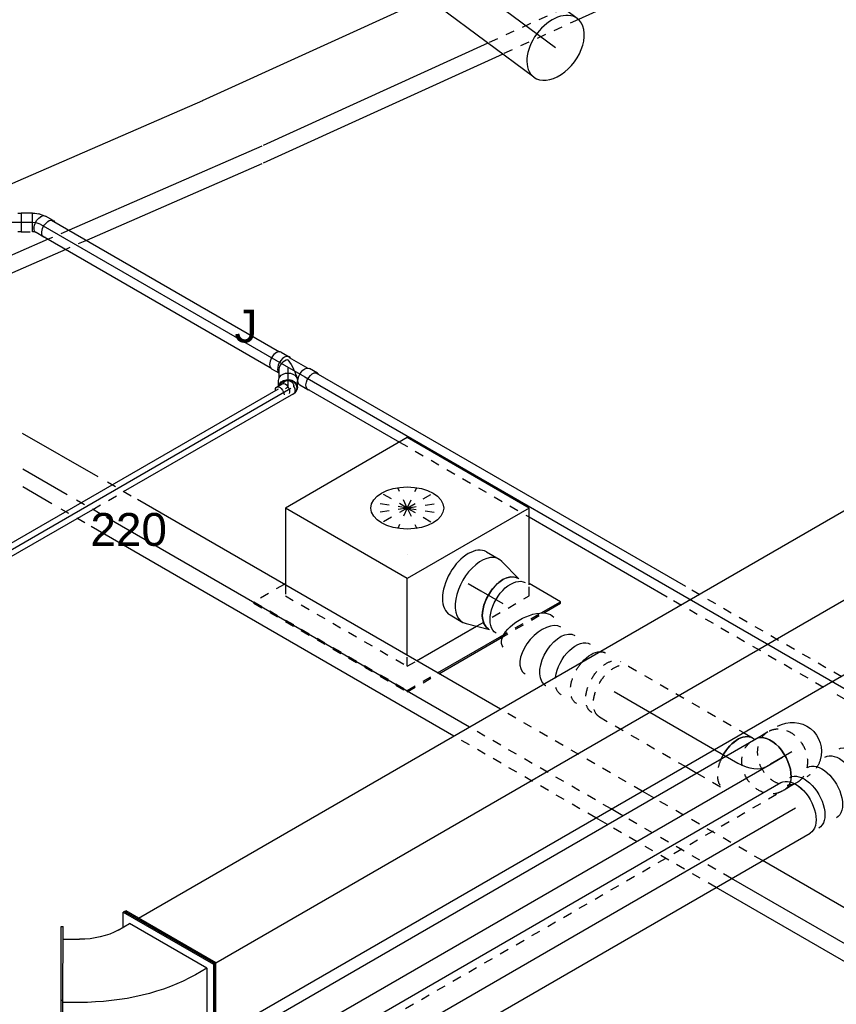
# Model space of a CAD drawing. Extents: x -257677 to 221252, y -185516 to 120782.
# Tile 10 of 171: x -95929 to -93688, y -8334 to -5633. Entities that reach past the tile are written whole.
import ezdxf
from ezdxf.enums import TextEntityAlignment as Align
from ezdxf.lldxf.tags import DXFTag

# ---------------------------------------------------------------- set-up
doc = ezdxf.new("R2010")
doc.units = 0
doc.header["$LTSCALE"] = 50
doc.linetypes.add('STREEPJES', pattern=[0.1, 0.05, -0.05])
doc.layers.get('0').update_dxf_attribs({"linetype": 'CONTINUOUS'})
for name, color, linetype in [('EL6131--', 2, 'CONTINUOUS'), ('EM6131--', 1, 'CONTINUOUS'), ('WL524---_D', 153, 'CONTINUOUS'), ('WL524---_HARTLIJN', 8, 'CONTINUOUS'), ('WL570---_RETOUR', 112, 'CONTINUOUS'), ('WL570---_RETOUR_HL', 8, 'CONTINUOUS'), ('WL570---_TOEVOER', 3, 'CONTINUOUS'), ('WL570---_TOEVOER_RST', 2, 'CONTINUOUS'), ('WL570---_TOEVOER_RST_HL', 1, 'CONTINUOUS'), ('WM570---_RETOUR_PR', 1, 'CONTINUOUS'), ('WM570---_TOEVOER_PR', 1, 'CONTINUOUS'), ('WM570---_TOEVOER_RST_PR', 1, 'CONTINUOUS')]:
    doc.layers.add(name, color=color, linetype=linetype)
doc.styles.add('BURO-018', font='ARIAL.TTF', dxfattribs={"height": 63})
tags = doc.linetypes.add('CENTER2', pattern=[28.575, 19.05, -3.175, 3.175, -3.175]).pattern_tags.tags
tags[10:11] = [DXFTag(74, 4), DXFTag(75, 0), DXFTag(340, '0'), DXFTag(46, 1.0), DXFTag(50, 0.0), DXFTag(44, 0.0), DXFTag(45, 0.0)]
tags[8:9] = [DXFTag(74, 4), DXFTag(75, 0), DXFTag(340, '0'), DXFTag(46, 1.0), DXFTag(50, 0.0), DXFTag(44, 0.0), DXFTag(45, 0.0)]
tags[6:7] = [DXFTag(74, 4), DXFTag(75, 0), DXFTag(340, '0'), DXFTag(46, 1.0), DXFTag(50, 0.0), DXFTag(44, 0.0), DXFTag(45, 0.0)]
tags[4:5] = [DXFTag(74, 4), DXFTag(75, 0), DXFTag(340, '0'), DXFTag(46, 1.0), DXFTag(50, 0.0), DXFTag(44, 0.0), DXFTag(45, 0.0)]

# ---------------------------------------------------------------- blocks, each defined once
blk = doc.blocks.new('*U1957')
at = {"color": 0, "ltscale": 10}
for p, q in [((-44, 26.2, -2389.4), (-14, 26.2, -2389.4)), ((-44, 26.2, -2389.4), (-44, -25, -2389.4)), ((-14, 26.2, -2389.4), (-12.8, 25, -2389.4)), ((-14, 26.2, -2389.4), (-14, -25, -2389.4)), ((-12.8, 25, -2389.4), (-6.8, 25, -2389.4)), ((-6.8, 25, -2389.4), (4.8, 23.2, -2389.4)), ((5.2, 23.1, -2389.4), (4.8, 23.2, -2389.4)), ((5.2, 23.1, -2389.4), (15.9, 19.6, -2389.4)), ((9.9, 15.7, -2389.4), (9, 15.2, -2389.4)), ((15.9, 19.6, -2389.4), (17, 19, -2389.4)), ((17, 19, -2389.4), (18.4, 18.2, -2389.4)), ((44.2, 4.8, -2389.4), (23, 17, -2389.4))]:
    blk.add_line(p, q, dxfattribs=at)
at = {"color": 8, "linetype": 'STREEPJES', "ltscale": 10}
for p, q in [((-44, -25, -2389.4), (-44, -26.3, -2389.4)), ((-44, -26.3, -2389.4), (-14, -26.3, -2389.4)), ((-14, -26.3, -2389.4), (-12.8, -25, -2389.4)), ((-14, -25, -2389.4), (-14, -26.3, -2389.4)), ((-12.8, -25, -2389.4), (-10.6, -25, -2389.4)), ((-10.6, -25, -2389.4), (-6.8, -25.6, -2389.4)), ((-8.7, -16.4, -2389.4), (-8.7, -15.4, -2389.4)), ((-6.8, -25.6, -2389.4), (-6.1, -25.8, -2389.4)), ((18, -40.7, -2389.4), (-3.2, -28.4, -2389.4))]:
    blk.add_line(p, q, dxfattribs=at)
at = {"color": 0, "ltscale": 10, "extrusion": (0, 0, -1)}
for centre, start_param, end_param in [((9.9, -5.7, -2389.4), 0.253619, 3.141593), ((31.1, -18, -2389.4), 0.309845, 3.451437)]:
    blk.add_ellipse(centre, major_axis=(-13.1, -22.7), ratio=0.57735, start_param=start_param, end_param=end_param, dxfattribs=at)
at = {"color": 8, "linetype": 'STREEPJES', "ltscale": 10, "extrusion": (0, 0, -1)}
for centre, start_param, end_param in [((9.9, -5.7, -2389.4), 0, 0.253619), ((31.1, -18, -2389.4), 0, 0.309845), ((31.1, -18, -2389.4), 5.973341, 6.280044)]:
    blk.add_ellipse(centre, major_axis=(-13.1, -22.7), ratio=0.57735, start_param=start_param, end_param=end_param, dxfattribs=at)
at = {"layer": 'WL524---_HARTLIJN', "linetype": 'CENTER2'}
for p, q in [((-14, 0, -2389.4), (-12.8, 0, -2389.4)), ((9.9, -5.7, -2389.4), (9, -5.2, -2389.4))]:
    blk.add_line(p, q, dxfattribs=at)
at = {"layer": 'WL524---_HARTLIJN', "linetype": 'CENTER2', "extrusion": (0, 0, -1)}
blk.add_ellipse((-12.8, -17.8, -2389.4), major_axis=(30.8, 0), ratio=0.57735, start_param=4.712389, end_param=5.497787, dxfattribs=at)
at = {"layer": 'WL524---_D', "color": 1, "style": 'BURO-018'}
blk.add_attdef('POSNR', text='', height=90, dxfattribs=at).set_placement((0, 0), align=Align.MIDDLE)
blk = doc.blocks.new('*U1958')
at = {"color": 0, "ltscale": 10}
for p, q in [((19.9, 25, -2397.5), (741.8, 25, -2397.5)), ((38.3, -25, -2397.5), (741.8, -25, -2397.5))]:
    blk.add_line(p, q, dxfattribs=at)
at = {"color": 8, "linetype": 'STREEPJES', "ltscale": 10}
blk.add_line((19.9, -25, -2397.5), (38.3, -25, -2397.5), dxfattribs=at)
at = {"layer": 'WL524---_HARTLIJN', "linetype": 'CENTER2'}
blk.add_line((0, 0, -2397.5), (771.8, 0, -2397.5), dxfattribs=at)
at = {"layer": 'WL524---_D', "color": 1, "style": 'BURO-018'}
blk.add_attdef('POSNR', text='', height=90, dxfattribs=at).set_placement((0, 0), align=Align.MIDDLE)
blk = doc.blocks.new('*U1959')
at = {"color": 0, "ltscale": 10}
for p, q in [((30, 25, -2389.4), (290, 25, -2389.4)), ((740.1, 25, -2389.4), (749.2, 25, -2389.4)), ((30, -25, -2389.4), (290.1, -25, -2389.4))]:
    blk.add_line(p, q, dxfattribs=at)
at = {"color": 8, "linetype": 'STREEPJES', "ltscale": 10}
for p, q in [((290, 25, -2389.4), (740.1, 25, -2389.4)), ((290.1, -25, -2389.4), (749.2, -25, -2389.4))]:
    blk.add_line(p, q, dxfattribs=at)
at = {"layer": 'WL524---_HARTLIJN', "linetype": 'CENTER2'}
blk.add_line((0, 0, -2389.4), (779.2, 0, -2389.4), dxfattribs=at)
at = {"layer": 'WL524---_D', "color": 1, "style": 'BURO-018'}
blk.add_attdef('POSNR', text='', height=90, dxfattribs=at).set_placement((0, 0), align=Align.MIDDLE)
blk = doc.blocks.new('*U1961')
at = {"color": 0, "ltscale": 10}
for p, q in [((-36.7, 26.2, -2951.3), (-11.4, 26.2, -2951.3)), ((-10.4, 25, -2951.3), (48.5, 25, -2951.3)), ((42.4, 18.6, -2951.3), (41.8, 17.7, -2951.3)), ((78.4, 26.2, -2951.3), (53.1, 26.2, -2951.3)), ((-36.7, -26.3, -2951.3), (-13.7, -26.3, -2951.3)), ((-18.7, -17.7, -2951.3), (-6.2, -39.3, -2951.3)), ((50.4, -34.9, -2951.3), (41.5, -19.4, -2951.3)), ((42.4, -18.6, -2951.3), (41.8, -17.7, -2951.3)), ((44.7, -25, -2951.3), (48.5, -25, -2951.3)), ((78.4, -26.3, -2951.3), (53.1, -26.3, -2951.3)), ((3.2, -58, -2951.3), (-4, -45.6, -2951.3))]:
    blk.add_line(p, q, dxfattribs=at)
for centre, major_axis, ratio, start_param, end_param in [((-11.4, 0, -2951.3), (0, -26.3), 0.57735, 2.831748, 6.118375), ((-36.7, 0, -2951.3), (0, -26.3), 0.57735, 3.141593, 6.283185), ((0, 0, -2951.3), (13.3, 23.1), 0.717439, 1.178097, 2.748894)]:
    blk.add_ellipse(centre, major_axis=major_axis, ratio=ratio, start_param=start_param, end_param=end_param, dxfattribs=at)
at = {"color": 0, "ltscale": 10, "extrusion": (3.51927e-17, -1.07879e-16, -1)}
for centre, major_axis, ratio, start_param, end_param in [((78.4, 0, -2951.3), (0, -26.3), 0.57735, 0, 3.451437), ((0, 0, -2951.3), (-40, 23.1), 0.239146, 1.178097, 2.532993), ((53.1, 0, -2951.3), (0, -26.3), 0.57735, 0, 3.141593), ((18.8, -32.5, -2951.3), (-22.7, -13.1), 0.816497, 0, 3.141593), ((27.7, -48, -2951.3), (-22.7, -13.1), 0.816497, 0.180863, 3.783124), ((78.4, 0, -2951.3), (0, -26.3), 0.57735, 5.973341, 6.280044)]:
    blk.add_ellipse(centre, major_axis=major_axis, ratio=ratio, start_param=start_param, end_param=end_param, dxfattribs=at)
at = {"layer": 'WL524---_HARTLIJN', "linetype": 'CENTER2'}
for p, q in [((-11.4, 0, -2951.3), (53.1, 0, -2951.3)), ((0, 0, -2951.3), (18.8, -32.5, -2951.3))]:
    blk.add_line(p, q, dxfattribs=at)
at = {"layer": 'WL524---_D', "color": 1, "style": 'BURO-018'}
blk.add_attdef('POSNR', text='', height=90, dxfattribs=at).set_placement((0, 0), align=Align.MIDDLE)
blk = doc.blocks.new('*U1963')
at = {"color": 0, "ltscale": 10}
for p, q in [((20.9, 16, -4125.4), (169.4, 16, -4125.4)), ((660, 16, -4125.4), (1514.3, 16, -4125.4)), ((20.9, -16, -4125.4), (150.9, -16, -4125.4)), ((641.5, -16, -4125.4), (907.1, -16, -4125.4)), ((1005.1, -16, -4125.4), (1544.4, -16, -4125.4))]:
    blk.add_line(p, q, dxfattribs=at)
at = {"color": 8, "linetype": 'STREEPJES', "ltscale": 10}
for p, q in [((169.4, 16, -4125.4), (660, 16, -4125.4)), ((150.9, -16, -4125.4), (641.5, -16, -4125.4)), ((907.1, -16, -4125.4), (1005.1, -16, -4125.4))]:
    blk.add_line(p, q, dxfattribs=at)
at = {"color": 0, "ltscale": 10, "extrusion": (-4.90704e-17, 2.83308e-17, -1)}
blk.add_ellipse((1544.4, 0, -4125.4), major_axis=(0, 16), ratio=0.57735, start_param=1.539812, end_param=3.141593, dxfattribs=at)
at = {"layer": 'WL524---_HARTLIJN', "linetype": 'CENTER2'}
blk.add_line((0, 0, -4125.4), (1544.4, 0, -4125.4), dxfattribs=at)
at = {"layer": 'WL524---_D', "color": 1, "style": 'BURO-018'}
blk.add_attdef('POSNR', text='', height=90, dxfattribs=at).set_placement((0, 0), align=Align.MIDDLE)
blk = doc.blocks.new('*U1970')
at = {"color": 0, "ltscale": 10}
for p, q in [((20.7, 25, -2988.9), (1192.5, 25, -2988.9)), ((1729.2, 25, -2988.9), (2243.8, 25, -2988.9)), ((20.7, -25, -2988.9), (314.9, -25, -2988.9)), ((725.7, -25, -2988.9), (1163.6, -25, -2988.9)), ((1700.3, -25, -2988.9), (2212.5, -25, -2988.9))]:
    blk.add_line(p, q, dxfattribs=at)
at = {"color": 8, "linetype": 'STREEPJES', "ltscale": 10}
for p, q in [((1212.5, 25, -2988.9), (1709.2, 25, -2988.9)), ((314.9, -25, -2988.9), (725.7, -25, -2988.9)), ((1183.6, -25, -2988.9), (1680.3, -25, -2988.9))]:
    blk.add_line(p, q, dxfattribs=at)
at = {"layer": 'WL524---_HARTLIJN', "linetype": 'CENTER2'}
blk.add_line((0, 0, -2988.9), (2243.8, 0, -2988.9), dxfattribs=at)
at = {"layer": 'WL524---_D', "color": 1, "style": 'BURO-018'}
blk.add_attdef('POSNR', text='', height=90, dxfattribs=at).set_placement((0, 0), align=Align.MIDDLE)
blk = doc.blocks.new('*U1973')
at = {"color": 0, "ltscale": 10}
for p, q in [((-5.3, 16, -3042.7), (-3.1, 16, -3042.7)), ((10.9, 4.8, -3042.7), (10.3, 4.8, -3042.7)), ((-1.5, -31, -3042.7), (-10.5, -15.5, -3042.7)), ((-9.6, -7.1, -3042.7), (-9.3, -6.5, -3042.7))]:
    blk.add_line(p, q, dxfattribs=at)
at = {"color": 0, "ltscale": 10, "extrusion": (-2.78955e-28, -2.72303e-17, -1)}
for centre, start_param, end_param in [((4.1, -7.1, -3042.7), 0, 2.831748), ((13.1, -22.6, -3042.7), 0, 2.331647), ((13.1, -22.6, -3042.7), 5.364959, 6.280044)]:
    blk.add_ellipse(centre, major_axis=(-14.5, -8.4), ratio=0.57735, start_param=start_param, end_param=end_param, dxfattribs=at)
at = {"layer": 'WL524---_HARTLIJN', "linetype": 'CENTER2'}
blk.add_line((-17.9, 0, -3042.7), (-5.3, 0, -3042.7), dxfattribs=at)
at = {"layer": 'WL524---_HARTLIJN', "linetype": 'CENTER2', "extrusion": (-2.78955e-28, -2.72303e-17, -1)}
blk.add_ellipse((-5.3, -22.2, -3042.7), major_axis=(0, 22.2), ratio=0.57735, start_param=0, end_param=0.785398, dxfattribs=at)
at = {"layer": 'WL524---_D', "color": 1, "style": 'BURO-018'}
blk.add_attdef('POSNR', text='', height=90, dxfattribs=at).set_placement((0, 0), align=Align.MIDDLE)
blk = doc.blocks.new('*U1974')
at = {"color": 0, "ltscale": 10}
for centre, major_axis, start_param, end_param in [((19.7, 0, -3004.4), (0, -25), 3.141593, 5.933514), ((14, 0, -3004.4), (0, -16.8), 2.966404, 5.8193), ((19.7, 0, -3004.4), (0, -25), 1.90483, 3.138451)]:
    blk.add_ellipse(centre, major_axis=major_axis, ratio=0.816497, start_param=start_param, end_param=end_param, dxfattribs=at)
at = {"layer": 'WL524---_HARTLIJN', "linetype": 'CENTER2'}
blk.add_line((0, 0, -3004.4), (0.6, 0, -3004.4), dxfattribs=at)
at = {"layer": 'WL524---_D', "color": 1, "style": 'BURO-018'}
blk.add_attdef('POSNR', text='', height=90, dxfattribs=at).set_placement((0, 0), align=Align.MIDDLE)
blk = doc.blocks.new('*U1987')
at = {"color": 0, "ltscale": 10}
for p, q in [((-10.2, 229.8, -5674.9), (-6.1, 229.8, -5674.9)), ((132.7, -17.7, -5674.9), (-10.2, 229.8, -5674.9)), ((136.8, -17.7, -5674.9), (-6.1, 229.8, -5674.9)), ((2356.9, 229.8, -5674.9), (2336.5, 194.5, -5674.9)), ((2361, 229.8, -5674.9), (2356.9, 229.8, -5674.9)), ((2499.8, -17.7, -5674.9), (2356.9, 229.8, -5674.9)), ((2503.9, -17.7, -5674.9), (2361, 229.8, -5674.9)), ((14.3, 194.5, -5674.9), (2356.9, 194.5, -5674.9)), ((2479.4, -17.7, -5674.9), (2356.9, 194.5, -5674.9)), ((12.1, -226.5, -5674.9), (132.7, -17.7, -5674.9)), ((16.2, -226.5, -5674.9), (136.8, -17.7, -5674.9)), ((132.7, -17.7, -5674.9), (136.8, -17.7, -5674.9)), ((136.8, -17.7, -5674.9), (2479.4, -17.7, -5674.9)), ((2377.3, -194.5, -5674.9), (2479.4, -17.7, -5674.9)), ((2377.3, -229.8, -5674.9), (2499.8, -17.7, -5674.9)), ((2381.4, -229.8, -5674.9), (2503.9, -17.7, -5674.9)), ((2503.9, -17.7, -5674.9), (2499.8, -17.7, -5674.9)), ((34.7, -194.5, -5674.9), (2377.3, -194.5, -5674.9)), ((2356.9, -194.5, -5674.9), (2377.3, -229.8, -5674.9)), ((2381.4, -229.8, -5674.9), (2377.3, -229.8, -5674.9))]:
    blk.add_line(p, q, dxfattribs=at)
at = {"color": 8, "linetype": 'STREEPJES', "ltscale": 10}
for p, q in [((10.2, -229.8, -5674.9), (12.1, -226.5, -5674.9)), ((10.2, -229.8, -5674.9), (14.3, -229.8, -5674.9)), ((14.3, -229.8, -5674.9), (16.2, -226.5, -5674.9))]:
    blk.add_line(p, q, dxfattribs=at)
at = {"layer": 'WM570---_TOEVOER_PR', "color": 1, "style": 'BURO-018'}
blk.add_attdef('POSNR', text='', height=90, dxfattribs=at).set_placement((0, 0), align=Align.MIDDLE)
blk = doc.blocks.new('*U1988')
at = {"color": 0, "ltscale": 10}
for p, q in [((-54.1, 80, -4508.5), (-47.5, 80, -4508.5)), ((-47.5, 80, -4508.5), (-46, 80.4, -4508.5))]:
    blk.add_line(p, q, dxfattribs=at)
at = {"color": 0, "ltscale": 10, "extrusion": (1.23904e-16, 7.43708e-18, -1)}
blk.add_ellipse((-54.1, 0, -4508.5), major_axis=(0, -80), ratio=0.57735, start_param=1.41085, end_param=3.141593, dxfattribs=at)
at = {"layer": 'WL570---_RETOUR_HL', "linetype": 'CENTER2'}
blk.add_ellipse((-119.5, 113.2, -4508.5), major_axis=(-138.6, 80), ratio=0.57735, start_param=2.356194, end_param=3.141593, dxfattribs=at)
at = {"layer": 'WM570---_RETOUR_PR', "color": 1, "style": 'BURO-018'}
blk.add_attdef('POSNR', text='', height=90, dxfattribs=at).set_placement((0, 0), align=Align.MIDDLE)
blk = doc.blocks.new('*U1989')
at = {"color": 8, "linetype": 'STREEPJES', "ltscale": 10}
for p, q in [((0, 80, -4562.6), (49, 80, -4562.6)), ((0, -80, -4562.6), (49, -80, -4562.6))]:
    blk.add_line(p, q, dxfattribs=at)
at = {"color": 8, "linetype": 'STREEPJES', "ltscale": 10, "extrusion": (-6.4407e-17, -5.86157e-18, -1)}
blk.add_ellipse((0, 0, -4562.6), major_axis=(0, -80), ratio=0.816497, start_param=0, end_param=3.141593, dxfattribs=at)
at = {"color": 8, "linetype": 'STREEPJES', "ltscale": 10}
for start_param, end_param in [(3.141593, 6.283185), (0, 3.141593)]:
    blk.add_ellipse((49, 0, -4562.6), major_axis=(0, -80), ratio=0.816497, start_param=start_param, end_param=end_param, dxfattribs=at)
at = {"layer": 'WL570---_RETOUR_HL', "linetype": 'CENTER2'}
blk.add_line((0, 0, -4562.6), (49, 0, -4562.6), dxfattribs=at)
at = {"layer": 'WM570---_RETOUR_PR', "color": 1, "style": 'BURO-018'}
blk.add_attdef('POSNR', text='', height=90, dxfattribs=at).set_placement((0, 0), align=Align.MIDDLE)
blk = doc.blocks.new('*U1990')
at = {"color": 0, "ltscale": 10}
for p, q in [((-113.4, 80, -4762.5), (-130.6, 80, -4762.5)), ((-92.4, 80, -4762.5), (-113.4, 80, -4762.5))]:
    blk.add_line(p, q, dxfattribs=at)
at = {"color": 8, "linetype": 'STREEPJES', "ltscale": 10}
for p, q in [((-113.4, -80, -4762.5), (-130.6, -80, -4762.5)), ((-92.4, -80, -4762.5), (-113.4, -80, -4762.5))]:
    blk.add_line(p, q, dxfattribs=at)
at = {"color": 0, "ltscale": 10}
blk.add_ellipse((-130.6, 0, -4762.5), major_axis=(0, 80), ratio=0.57735, start_param=3.894205, end_param=6.283185, dxfattribs=at)
at = {"color": 0, "ltscale": 10, "extrusion": (5.94967e-17, -7.73974e-17, -1)}
blk.add_ellipse((-61.8, 0, -4762.5), major_axis=(80.6, 0), ratio=0.9922, start_param=4.712389, end_param=7.101369, dxfattribs=at)
at = {"color": 8, "linetype": 'STREEPJES', "ltscale": 10}
blk.add_ellipse((-130.6, 0, -4762.5), major_axis=(0, 80), ratio=0.57735, start_param=3.141593, end_param=3.894205, dxfattribs=at)
at = {"color": 8, "linetype": 'STREEPJES', "ltscale": 10, "extrusion": (5.94967e-17, -7.73974e-17, -1)}
blk.add_ellipse((-61.8, 0, -4762.5), major_axis=(80.6, 0), ratio=0.9922, start_param=0.818184, end_param=1.570796, dxfattribs=at)
at = {"layer": 'WL570---_RETOUR_HL', "linetype": 'CENTER2'}
blk.add_line((-63, 0, -4762.5), (-130.6, 0, -4762.5), dxfattribs=at)
at = {"layer": 'WM570---_RETOUR_PR', "color": 1, "style": 'BURO-018'}
blk.add_attdef('POSNR', text='', height=90, dxfattribs=at).set_placement((0, 0), align=Align.MIDDLE)
blk = doc.blocks.new('*U1991')
at = {"color": 8, "linetype": 'STREEPJES', "ltscale": 10}
for p, q in [((0, 80, -4192.6), (363.7, 80, -4192.6)), ((0, -80, -4192.6), (271.3, -80, -4192.6)), ((308.3, -80, -4192.6), (392.7, -80, -4192.6))]:
    blk.add_line(p, q, dxfattribs=at)
at = {"color": 0, "ltscale": 10}
for p, q in [((363.7, 80, -4192.6), (392.7, 80, -4192.6)), ((271.3, -80, -4192.6), (308.3, -80, -4192.6))]:
    blk.add_line(p, q, dxfattribs=at)
at = {"color": 8, "linetype": 'STREEPJES', "ltscale": 10, "extrusion": (1.38778e-17, -1.20185e-16, -1)}
blk.add_ellipse((0, 0, -4192.6), major_axis=(0, -80), ratio=0.57735, start_param=0, end_param=3.141593, dxfattribs=at)
at = {"color": 0, "ltscale": 10}
blk.add_ellipse((392.7, 0, -4192.6), major_axis=(0, -80), ratio=0.57735, start_param=3.141593, end_param=4.872335, dxfattribs=at)
at = {"color": 8, "linetype": 'STREEPJES', "ltscale": 10}
blk.add_ellipse((392.7, 0, -4192.6), major_axis=(0, -80), ratio=0.57735, start_param=4.872335, end_param=6.283185, dxfattribs=at)
at = {"layer": 'WL570---_RETOUR_HL', "linetype": 'CENTER2'}
blk.add_line((0, 0, -4192.6), (392.7, 0, -4192.6), dxfattribs=at)
at = {"layer": 'WM570---_RETOUR_PR', "color": 1, "style": 'BURO-018'}
blk.add_attdef('POSNR', text='', height=90, dxfattribs=at).set_placement((0, 0), align=Align.MIDDLE)
blk = doc.blocks.new('*U2004')
at = {"color": 8, "linetype": 'STREEPJES', "ltscale": 10, "extrusion": (2.13149e-17, 1.23061e-17, -1)}
for centre, start_param, end_param in [((0, 0, -4192.6), 0, 3.141593), ((24.3, 0, -4192.6), 0, 3.141593), ((72.8, 0, -4192.6), 0, 1.905949), ((121.3, 0, -4192.6), 0, 0.943413), ((169.9, 0, -4192.6), 0, 0.159749), ((72.8, 0, -4192.6), 2.80644, 3.141593)]:
    blk.add_ellipse(centre, major_axis=(0, 80), ratio=0.57735, start_param=start_param, end_param=end_param, dxfattribs=at)
at = {"color": 0, "ltscale": 10, "extrusion": (2.13149e-17, 1.23061e-17, -1)}
for centre, major_axis, ratio, start_param, end_param in [((169.9, 0, -4192.6), (0, 80), 0.57735, 0.159749, 3.141593), ((121.3, 0, -4192.6), (0, 80), 0.57735, 0.943413, 3.141593), ((284.7, -23.8, -4192.6), (42.8, 68.7), 0.51046, 6.192848, 9.334441), ((360.4, -56.9, -4192.6), (0, 80), 0.57735, 0, 3.141593), ((384.8, -56.9, -4192.6), (0, 80), 0.57735, 0, 3.141593), ((72.8, 0, -4192.6), (0, 80), 0.57735, 1.905949, 2.80644)]:
    blk.add_ellipse(centre, major_axis=major_axis, ratio=ratio, start_param=start_param, end_param=end_param, dxfattribs=at)
at = {"color": 0, "ltscale": 10}
for start_param, end_param in [(0.108461, 3.033132), (3.033132, 3.250053)]:
    blk.add_ellipse((225.4, 0, -4192.6), major_axis=(-15.4, -79.5), ratio=0.563911, start_param=start_param, end_param=end_param, dxfattribs=at)
at = {"layer": 'WM570---_RETOUR_PR', "color": 1, "style": 'BURO-018'}
blk.add_attdef('POSNR', text='', height=90, dxfattribs=at).set_placement((0, 0), align=Align.MIDDLE)
blk = doc.blocks.new('*U2005')
at = {"color": 0, "ltscale": 10}
for p, q in [((-40.4, 100, -3870.8), (0, 100, -3870.8)), ((9.6, 98.6, -3870.8), (73.4, 80, -3870.8)), ((9.6, -98.6, -3870.8), (73.4, -80, -3870.8)), ((-40.4, -100, -3870.8), (0, -100, -3870.8))]:
    blk.add_line(p, q, dxfattribs=at)
for centre, major_axis, start_param, end_param in [((-40.4, 0, -3870.8), (0, -100), 3.141593, 6.283185), ((0, 0, -3870.8), (0, -100), 2.974833, 6.449945), ((0, 0, -3870.8), (0, -100), 2.974833, 6.449945), ((0, 0, -3870.8), (0, -100), 2.974833, 6.449945), ((69.6, 0, -3870.8), (0, -80), 3.141593, 6.283185), ((69.6, 0, -3870.8), (0, -80), 3.141593, 6.283185)]:
    blk.add_ellipse(centre, major_axis=major_axis, ratio=0.57735, start_param=start_param, end_param=end_param, dxfattribs=at)
at = {"layer": 'WL570---_TOEVOER_RST_HL', "linetype": 'CENTER2'}
for p, q in [((-40.4, 0, -3870.8), (0, 0, -3870.8)), ((0, 0, -3870.8), (69.6, 0, -3870.8))]:
    blk.add_line(p, q, dxfattribs=at)
blk.add_circle((69.6, 0, -3870.8), 0.075, dxfattribs=at)
at = {"layer": 'WM570---_TOEVOER_RST_PR', "color": 1, "style": 'BURO-018'}
blk.add_attdef('POSNR', text='', height=90, dxfattribs=at).set_placement((0, 0), align=Align.MIDDLE)
blk = doc.blocks.new('*U2006')
at = {"color": 0, "ltscale": 10}
blk.add_line((0, 80, -7048.5), (3102.2, 80, -7048.5), dxfattribs=at)
at = {"color": 8, "linetype": 'STREEPJES', "ltscale": 10}
blk.add_line((0, -80, -7048.5), (3102.2, -80, -7048.5), dxfattribs=at)
at = {"color": 0, "ltscale": 10}
blk.add_ellipse((0, 0, -7048.5), major_axis=(0, 80), ratio=0.57735, start_param=3.894205, end_param=6.283185, dxfattribs=at)
at = {"color": 0, "ltscale": 10, "extrusion": (-3.41963e-17, 8.3842e-17, -1)}
blk.add_ellipse((3102.2, 0, -7048.5), major_axis=(0, 80), ratio=0.57735, start_param=0, end_param=2.38898, dxfattribs=at)
at = {"color": 8, "linetype": 'STREEPJES', "ltscale": 10}
blk.add_ellipse((0, 0, -7048.5), major_axis=(0, 80), ratio=0.57735, start_param=3.141593, end_param=3.894205, dxfattribs=at)
at = {"color": 8, "linetype": 'STREEPJES', "ltscale": 10, "extrusion": (-3.41963e-17, 8.3842e-17, -1)}
blk.add_ellipse((3102.2, 0, -7048.5), major_axis=(0, 80), ratio=0.57735, start_param=2.38898, end_param=3.141593, dxfattribs=at)
at = {"layer": 'WL570---_RETOUR_HL', "linetype": 'CENTER2'}
blk.add_line((0, 0, -7048.5), (3102.2, 0, -7048.5), dxfattribs=at)
at = {"layer": 'WM570---_RETOUR_PR', "color": 1, "style": 'BURO-018'}
blk.add_attdef('POSNR', text='', height=90, dxfattribs=at).set_placement((0, 0), align=Align.MIDDLE)
blk = doc.blocks.new('*U2008')
at = {"color": 0, "ltscale": 10}
for p, q in [((255.9, 59.4, -5025), (255.7, 59.5, -5025)), ((287.4, 41.2, -5025), (287.3, 41.3, -5025)), ((372.9, -85.7, -5025), (372.6, -84.6, -5025))]:
    blk.add_line(p, q, dxfattribs=at)
at = {"color": 0, "ltscale": 10, "extrusion": (-3.41963e-17, 8.3842e-17, -1)}
for centre, major_axis, ratio, start_param, end_param in [((0, 0, -5025), (0, 80), 0.57735, 0, 3.141593), ((28, 0, -5025), (0, 80), 0.57735, 0, 3.141593), ((83.9, 0, -5025), (0, 80), 0.57735, 0, 3.141593), ((139.8, 0, -5025), (0, 80), 0.57735, 0, 3.141593), ((199.2, -4.4, -5025), (22.6, 77), 0.313149, 6.256783, 9.398376), ((260.3, -39.7, -5025), (-55.4, -58.1), 0.313149, 0.026402, 3.167995), ((286, -75.3, -5025), (73.6, 32.2), 0.487542, 3.195954, 6.337547), ((297.7, -131.3, -5025), (80.2, 2.7), 0.043753, 3.145311, 6.286904), ((296.2, -161.2, -5025), (-79.5, 11.2), 0.194148, 3.124475, 6.266067), ((284.3, -200.8, -5025), (72.6, -33.5), 0.51243, 0, 3.141593), ((271.7, -228, -5025), (72.6, -33.5), 0.51243, 1.924499, 3.141593)]:
    blk.add_ellipse(centre, major_axis=major_axis, ratio=ratio, start_param=start_param, end_param=end_param, dxfattribs=at)
at = {"color": 0, "ltscale": 10}
for centre, major_axis, ratio, start_param, end_param in [((177.6, 0, -5025), (8.1, 79.9), 0.497511, 3.191932, 6.232846), ((177.6, 0, -5025), (8.1, 79.9), 0.497511, 6.232846, 6.333525), ((221.1, -12.9, -5025), (-34.7, -72.4), 0.106869, 0.008217, 3.133375), ((242, -25, -5025), (45.3, 66.2), 0.106869, 0.008217, 3.133366), ((274.9, -56.2, -5025), (65.1, 47), 0.497511, 0.050339, 3.091253), ((274.9, -56.2, -5025), (65.1, 47), 0.497511, 6.232846, 6.333525), ((294.2, -101.8, -5025), (-78.6, -16.7), 0.277829, 3.167143, 6.257634), ((289.7, -189.1, -5025), (76, -26), 0.415051, 3.184181, 6.240597), ((289.7, -189.1, -5025), (76, -26), 0.415051, 6.240597, 6.325773)]:
    blk.add_ellipse(centre, major_axis=major_axis, ratio=ratio, start_param=start_param, end_param=end_param, dxfattribs=at)
at = {"color": 8, "linetype": 'STREEPJES', "ltscale": 10, "extrusion": (-3.41963e-17, 8.3842e-17, -1)}
blk.add_ellipse((271.7, -228, -5025), major_axis=(72.6, -33.5), ratio=0.51243, start_param=0, end_param=1.924499, dxfattribs=at)
at = {"layer": 'WM570---_RETOUR_PR', "color": 1, "style": 'BURO-018'}
blk.add_attdef('POSNR', text='', height=90, dxfattribs=at).set_placement((0, 0), align=Align.MIDDLE)
blk = doc.blocks.new('*U2009')
at = {"color": 0, "ltscale": 10}
for p, q in [((0, 80, -7296.1), (3211.8, 80, -7296.1)), ((0, -80, -7296.1), (3211.8, -80, -7296.1))]:
    blk.add_line(p, q, dxfattribs=at)
blk.add_ellipse((0, 0, -7296.1), major_axis=(0, 80), ratio=0.57735, start_param=3.141593, end_param=6.283185, dxfattribs=at)
at = {"color": 0, "ltscale": 10, "extrusion": (-3.41963e-17, 8.3842e-17, -1)}
blk.add_ellipse((3211.8, 0, -7296.1), major_axis=(0, 80), ratio=0.57735, start_param=0, end_param=3.141593, dxfattribs=at)
at = {"layer": 'WL570---_RETOUR_HL', "linetype": 'CENTER2'}
blk.add_line((0, 0, -7296.1), (3211.8, 0, -7296.1), dxfattribs=at)
at = {"layer": 'WM570---_RETOUR_PR', "color": 1, "style": 'BURO-018'}
blk.add_attdef('POSNR', text='', height=90, dxfattribs=at).set_placement((0, 0), align=Align.MIDDLE)
blk = doc.blocks.new('*U2032')
at = {"color": 0, "ltscale": 10}
for p, q in [((0, 100, -1972.5), (325.5, 100, -1972.5)), ((0, -100, -1972.5), (325.5, -100, -1972.5))]:
    blk.add_line(p, q, dxfattribs=at)
for start_param, end_param in [(0, 3.141593), (3.141593, 6.283185)]:
    blk.add_ellipse((0, 0, -1972.5), major_axis=(0, 100), ratio=0.643779, start_param=start_param, end_param=end_param, dxfattribs=at)
at = {"color": 0, "ltscale": 10, "extrusion": (-9.05241e-17, 2.06376e-18, -1)}
blk.add_ellipse((325.5, 0, -1972.5), major_axis=(0, 100), ratio=0.643779, start_param=0, end_param=3.141593, dxfattribs=at)
at = {"layer": 'WL570---_RETOUR_HL', "linetype": 'CENTER2'}
blk.add_line((0, 0, -1972.5), (325.5, 0, -1972.5), dxfattribs=at)
at = {"layer": 'WM570---_RETOUR_PR', "color": 1, "style": 'BURO-018'}
blk.add_attdef('POSNR', text='', height=90, dxfattribs=at).set_placement((0, 0), align=Align.MIDDLE)
blk = doc.blocks.new('*U2116')
at = {"color": 0, "ltscale": 10}
for p, q in [((-275, 17.7, -5775.5), (-154.4, 226.5, -5775.5)), ((-270.9, 17.7, -5775.5), (-150.3, 226.5, -5775.5)), ((-146.5, 226.5, -5775.5), (-128, 194.5, -5775.5)), ((-250.5, 17.7, -5775.5), (-148.4, 194.5, -5775.5)), ((-111.7, 194.5, -5775.5), (-148.4, 194.5, -5775.5)), ((258.3, 108.9, -5775.5), (135.9, -103.2, -5775.5)), ((262.7, 106.4, -5775.5), (258.3, 108.9, -5775.5)), ((262.7, 106.4, -5775.5), (140.2, -105.7, -5775.5)), ((201.9, 101.3, -5775.5), (240.9, 78.8, -5775.5)), ((-275, 17.7, -5775.5), (-270.9, 17.7, -5775.5)), ((-132.1, -229.8, -5775.5), (-275, 17.7, -5775.5)), ((-128, -229.8, -5775.5), (-270.9, 17.7, -5775.5)), ((-250.5, 17.7, -5775.5), (-128, -194.5, -5775.5)), ((-250.5, 17.7, -5775.5), (-213.7, 17.7, -5775.5)), ((99.9, -75.5, -5775.5), (138.9, -98, -5775.5)), ((135.9, -103.2, -5775.5), (34.8, -278.2, -5775.5)), ((140.2, -105.7, -5775.5), (39.2, -280.7, -5775.5)), ((140.2, -105.7, -5775.5), (135.9, -103.2, -5775.5)), ((-107.6, -194.5, -5775.5), (-128, -229.8, -5775.5)), ((-91.3, -194.5, -5775.5), (-128, -194.5, -5775.5)), ((-132.1, -229.8, -5775.5), (-128, -229.8, -5775.5)), ((52.3, -248, -5775.5), (13.3, -225.5, -5775.5)), ((39.2, -280.7, -5775.5), (34.8, -278.2, -5775.5))]:
    blk.add_line(p, q, dxfattribs=at)
at = {"color": 8, "linetype": 'STREEPJES', "ltscale": 10}
for p, q in [((-154.4, 226.5, -5775.5), (-152.5, 229.8, -5775.5)), ((-152.5, 229.8, -5775.5), (-148.4, 229.8, -5775.5)), ((-150.3, 226.5, -5775.5), (-148.4, 229.8, -5775.5)), ((-148.4, 229.8, -5775.5), (-146.5, 226.5, -5775.5))]:
    blk.add_line(p, q, dxfattribs=at)
at = {"color": 0, "ltscale": 10, "extrusion": (1.17463e-16, 6.03802e-17, -1)}
for centre, major_axis in [((72, -123.7, -5775.5), (-389.7, 225)), ((-30, -300.5, -5775.5), (-389.7, 225)), ((-30, -300.5, -5775.5), (-129.9, 75))]:
    blk.add_ellipse(centre, major_axis=major_axis, ratio=0.57735, start_param=0.785398, end_param=1.570796, dxfattribs=at)
at = {"layer": 'WM570---_TOEVOER_PR', "color": 1, "style": 'BURO-018'}
blk.add_attdef('POSNR', text='', height=90, dxfattribs=at).set_placement((0, 0), align=Align.MIDDLE)
blk = doc.blocks.new('*U2180')
at = {"color": 0, "ltscale": 10}
for p, q in [((-225.4, 278.6, -3692.7), (-331, 95.5, -3692.7)), ((160.8, 278.6, -3692.7), (-225.4, 278.6, -3692.7)), ((-32.3, -55.9, -3692.7), (-225.4, 278.6, -3692.7)), ((354, -55.9, -3692.7), (160.8, 278.6, -3692.7)), ((-329, 99, -3692.7), (-333, 99, -3692.7)), ((-137.9, -238.9, -3692.7), (-32.3, -55.9, -3692.7)), ((354, -55.9, -3692.7), (-32.3, -55.9, -3692.7)), ((248.5, -238.6, -3692.7), (354, -55.9, -3692.7)), ((300.1, -321.7, -3692.7), (250.3, -235.5, -3692.7)), ((-123.2, -264.5, -3692.7), (66.8, -264.5, -3692.7)), ((-90.1, -321.7, -3692.7), (106.3, -321.7, -3692.7)), ((238.7, -321.7, -3692.7), (300.1, -321.7, -3692.7)), ((298, -325.3, -3692.7), (300.1, -321.7, -3692.7)), ((-88.1, -325.3, -3692.7), (105.6, -325.3, -3692.7)), ((244.8, -325.3, -3692.7), (298, -325.3, -3692.7))]:
    blk.add_line(p, q, dxfattribs=at)
at = {"color": 8, "linetype": 'STREEPJES', "ltscale": 10}
for p, q in [((64.3, 111.4, -3692.7), (-11.9, 172.6, -3692.7)), ((64.3, 111.4, -3692.7), (23.5, 182.1, -3692.7)), ((64.3, 111.4, -3692.7), (69.8, 172.6, -3692.7)), ((64.3, 111.4, -3692.7), (-26.8, 146.7, -3692.7)), ((64.3, 111.4, -3692.7), (114.6, 146.7, -3692.7)), ((64.3, 111.4, -3692.7), (-17.4, 111.4, -3692.7)), ((64.3, 111.4, -3692.7), (14, 76, -3692.7)), ((64.3, 111.4, -3692.7), (58.8, 50.1, -3692.7)), ((64.3, 111.4, -3692.7), (105.1, 40.7, -3692.7)), ((64.3, 111.4, -3692.7), (140.5, 50.1, -3692.7)), ((64.3, 111.4, -3692.7), (155.4, 76, -3692.7)), ((64.3, 111.4, -3692.7), (145.9, 111.4, -3692.7)), ((-430.7, 95.5, -3692.7), (-428.7, 99, -3692.7)), ((-430.7, 95.5, -3692.7), (-187.8, -325.3, -3692.7)), ((-333, 99, -3692.7), (-428.7, 99, -3692.7)), ((-428.7, 99, -3692.7), (-185.8, -321.7, -3692.7)), ((-331, 95.5, -3692.7), (-345.8, 70, -3692.7)), ((-345.8, 70, -3692.7), (-152.7, -264.5, -3692.7)), ((-152.7, -264.5, -3692.7), (-137.9, -238.9, -3692.7)), ((233.5, -264.5, -3692.7), (248.5, -238.6, -3692.7)), ((-152.7, -264.5, -3692.7), (-123.2, -264.5, -3692.7)), ((66.8, -264.5, -3692.7), (233.5, -264.5, -3692.7)), ((-185.8, -321.7, -3692.7), (-187.8, -325.3, -3692.7)), ((-185.8, -321.7, -3692.7), (-90.1, -321.7, -3692.7)), ((106.3, -321.7, -3692.7), (238.7, -321.7, -3692.7)), ((-187.8, -325.3, -3692.7), (-88.1, -325.3, -3692.7)), ((105.6, -325.3, -3692.7), (244.8, -325.3, -3692.7))]:
    blk.add_line(p, q, dxfattribs=at)
at = {"color": 0, "ltscale": 10}
blk.add_ellipse((64.3, 111.4, -3692.7), major_axis=(86.6, -50), ratio=0.57735, dxfattribs=at)
at = {"layer": 'WL570---_TOEVOER_RST_HL', "linetype": 'CENTER2'}
blk.add_circle((0, 0, -3692.7), 0.075, dxfattribs=at)
at = {"layer": 'WL570---_TOEVOER_RST', "color": 1, "style": 'BURO-018'}
for tag in ['MC', 'Q']:
    blk.add_attdef(tag, text='', height=90, dxfattribs=at).set_placement((0, 0), align=Align.MIDDLE)
at = {"layer": 'WM570---_TOEVOER_RST_PR', "color": 1, "style": 'BURO-018'}
blk.add_attdef('POSNR', text='', height=90, dxfattribs=at).set_placement((0, 0), align=Align.MIDDLE)
blk = doc.blocks.new('*U2192')
at = {"color": 0, "ltscale": 10}
for p, q in [((12.2, 63.6, -6349), (2109.9, 63.6, -6349)), ((2454.4, 63.6, -6349), (2491.4, 63.6, -6349)), ((2940.5, 63.6, -6349), (4090.4, 63.6, -6349)), ((4215, 63.6, -6349), (4307.1, 63.6, -6349)), ((36.7, 21.2, -6349), (2085.4, 21.2, -6349)), ((2429.9, 21.2, -6349), (2466.9, 21.2, -6349)), ((2916, 21.2, -6349), (4065.9, 21.2, -6349)), ((4190.5, 21.2, -6349), (4331.6, 21.2, -6349)), ((-12.2, -63.6, -6349), (2036.4, -63.6, -6349)), ((2381, -63.6, -6349), (2417.9, -63.6, -6349)), ((2867, -63.6, -6349), (4016.9, -63.6, -6349)), ((4141.5, -63.6, -6349), (4380.7, -63.6, -6349))]:
    blk.add_line(p, q, dxfattribs=at)
at = {"color": 0, "linetype": 'STREEPJES', "ltscale": 10}
for p, q in [((2109.9, 63.6, -6349), (2454.4, 63.6, -6349)), ((2491.4, 63.6, -6349), (2940.5, 63.6, -6349)), ((4110.4, 63.6, -6349), (4195, 63.6, -6349)), ((2085.4, 21.2, -6349), (2429.9, 21.2, -6349)), ((2466.9, 21.2, -6349), (2916, 21.2, -6349)), ((4085.9, 21.2, -6349), (4170.5, 21.2, -6349)), ((2036.4, -63.6, -6349), (2381, -63.6, -6349)), ((2417.9, -63.6, -6349), (2867, -63.6, -6349)), ((4036.9, -63.6, -6349), (4121.5, -63.6, -6349))]:
    blk.add_line(p, q, dxfattribs=at)
at = {"layer": 'EM6131--', "color": 1, "style": 'BURO-018'}
blk.add_attdef('POSNR', text='', height=90, dxfattribs=at).set_placement((0, 0), align=Align.MIDDLE)
blk = doc.blocks.new('*U2194')
at = {"color": 0, "ltscale": 10}
for p, q in [((-39.9, 112, -2005.6), (484.5, 112, -2005.6)), ((546.6, 112, -2005.6), (690.6, 112, -2005.6)), ((1154.1, 112, -2005.6), (1163.3, 112, -2005.6)), ((1268.7, 112, -2005.6), (1984.5, 112, -2005.6)), ((-59.5, 67.1, -2005.6), (517.6, 67.1, -2005.6)), ((579.8, 67.1, -2005.6), (671, 67.1, -2005.6)), ((1134.5, 67.1, -2005.6), (1964.9, 67.1, -2005.6)), ((39.9, -112, -2005.6), (592.9, -112, -2005.6)), ((1083.8, -112, -2005.6), (2064.4, -112, -2005.6))]:
    blk.add_line(p, q, dxfattribs=at)
at = {"color": 0, "linetype": 'STREEPJES', "ltscale": 10}
for p, q in [((484.5, 112, -2005.6), (546.6, 112, -2005.6)), ((690.6, 112, -2005.6), (1154.1, 112, -2005.6)), ((1163.3, 112, -2005.6), (1268.7, 112, -2005.6)), ((517.6, 67.1, -2005.6), (579.8, 67.1, -2005.6)), ((671, 67.1, -2005.6), (1134.5, 67.1, -2005.6)), ((592.9, -112, -2005.6), (1083.8, -112, -2005.6))]:
    blk.add_line(p, q, dxfattribs=at)
at = {"layer": 'EM6131--', "color": 1, "style": 'BURO-018'}
blk.add_attdef('POSNR', text='', height=90, dxfattribs=at).set_placement((0, 0), align=Align.MIDDLE)
blk = doc.blocks.new('*U2195')
at = {"color": 0, "ltscale": 10}
for p, q in [((-40.6, 112.6, -710.2), (1216.7, 112.6, -710.2)), ((1445.1, 112.6, -710.2), (2167.4, 112.6, -710.2)), ((-60.9, 68.1, -710.2), (1241.1, 68.1, -710.2)), ((1469.8, 68.1, -710.2), (2147.1, 68.1, -710.2)), ((40.6, -112.6, -710.2), (1341.3, -112.6, -710.2)), ((1582, -112.6, -710.2), (2248.6, -112.6, -710.2))]:
    blk.add_line(p, q, dxfattribs=at)
at = {"color": 0, "linetype": 'STREEPJES', "ltscale": 10}
for p, q in [((1216.7, 112.6, -710.2), (1445.1, 112.6, -710.2)), ((1241.1, 68.1, -710.2), (1469.8, 68.1, -710.2)), ((1341.3, -112.6, -710.2), (1582, -112.6, -710.2))]:
    blk.add_line(p, q, dxfattribs=at)
at = {"layer": 'EM6131--', "color": 1, "style": 'BURO-018'}
blk.add_attdef('POSNR', text='', height=90, dxfattribs=at).set_placement((0, 0), align=Align.MIDDLE)

msp = doc.modelspace()

# ---------------------------------------------------------------- block references
at = {"layer": 'EL6131--'}
for name, p, rotation in [('*U2195', (-93335.04846, -5025.82816, 710.16426), 204.4867882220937), ('*U2194', (-95346.27093, -5941.85014, 2005.61496), 203.5797582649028), ('*U2192', (-92159.14209, -9013.09237, 6349.00737), 150)]:
    msp.add_blockref(name, p, dxfattribs=dict(at, rotation=rotation))
at = {"layer": 'WL524---_D'}
for name, p in [('*U1959', (-96674.54057, -6188.76622, 2389.44805)), ('*U1957', (-95881.30995, -6188.76622, 2389.44805))]:
    msp.add_blockref(name, p, dxfattribs=at)
for name, p, rotation in [('*U1958', (-95871.41046, -6194.48169, 2397.53095), 329.9999999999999), ('*U1961', (-95193.13827, -6586.08232, 2951.33787), 329.9999999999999), ('*U1970', (-95147.17633, -6612.61846, 2988.86564), 329.9999999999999), ('*U1963', (-96522.40386, -7416.29074, 4125.42987), 30.00000000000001), ('*U1973', (-95193.13827, -6642.14333, 3042.74445), 270.000000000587), ('*U1974', (-95193.13827, -6623.61009, 3004.41015), 270.000000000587)]:
    msp.add_blockref(name, p, dxfattribs=dict(at, rotation=rotation))
at = {"layer": 'WL570---_RETOUR'}
for name, p, rotation in [('*U2032', (-94458.5236, -5710.19934, 1972.4599), 143.4948652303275), ('*U2004', (-94298.30456, -7476.00427, 4192.55704), 150), ('*U1991', (-94298.30456, -7476.00427, 4192.55704), 329.9999999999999), ('*U1990', (-93755.78628, -7609.59809, 4762.53842), 30.00000000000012), ('*U1989', (-93878.19978, -7680.27356, 4562.63803), 30.00000000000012), ('*U2008', (-93800.39318, -7795.15372, 5024.95371), 29.99999999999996), ('*U2006', (-96555.51624, -9226.02294, 7048.50836), 29.99999999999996), ('*U1988', (-93911.34978, -7699.41272, 4508.5043), 329.9999999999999), ('*U2009', (-96581.91939, -9401.06863, 7296.06035), 29.99999999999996)]:
    msp.add_blockref(name, p, dxfattribs=dict(at, rotation=rotation))
at = {"layer": 'WL570---_TOEVOER'}
for name, p, rotation in [('*U1987', (-95517.9201, -8273.07913, 5674.86154), 29.99999999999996), ('*U2116', (-95641.1434, -8344.22214, 5775.47295), 210)]:
    msp.add_blockref(name, p, dxfattribs=dict(at, rotation=rotation))
at = {"layer": 'WL570---_TOEVOER_RST'}
ref = msp.add_blockref('*U2180', (-94865.62577, -7101.14319, 3692.73431), dxfattribs=dict(at, rotation=29.99999999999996))
ref.add_attrib('Q', '220', dxfattribs={"color": 1, "height": 90, "style": 'BURO-018'}).set_placement((-95630.15327, -7031.24897), align=Align.MIDDLE)
ref.add_attrib('MC', 'J', dxfattribs={"color": 1, "height": 90, "style": 'BURO-018'}).set_placement((-95308.41968, -6473.99006), align=Align.MIDDLE)
at = {"layer": 'WL570---_TOEVOER_RST', "rotation": 329.9999999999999}
msp.add_blockref('*U2005', (-94663.39323, -7199.53102, 3870.84686), dxfattribs=at)

doc.saveas('drawing.dxf')
